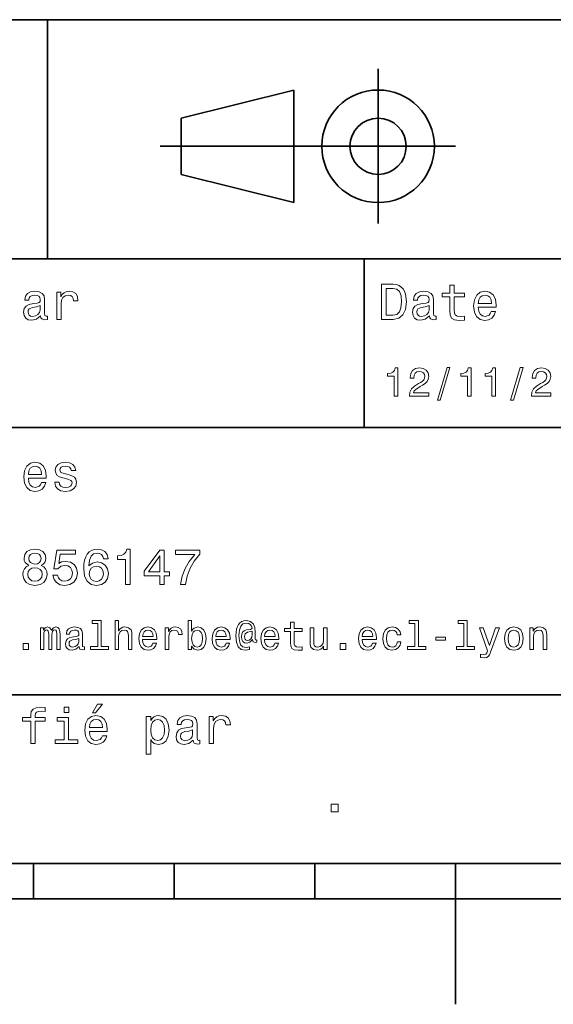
# Model space of a CAD drawing. Extents: x 0 to 296, y 0 to 210.
# Tile 3 of 7: x 118 to 155, y 0 to 70. Entities that reach past the tile are written whole.
import ezdxf

# ---------------------------------------------------------------- set-up
doc = ezdxf.new("R2010")
doc.units = 0

msp = doc.modelspace()

# ---------------------------------------------------------------- linework, layer by layer
at = {"color": 7, "lineweight": 35}
for p, q in [((97, 70), (287, 70)), ((127.5, 61), (148.5, 61)), ((97, 53), (162, 53)), ((97, 41), (162, 41)), ((97, 22), (162, 22)), ((10, 10), (287, 10)), ((97, 10), (287, 10)), ((98.5, 7.5), (198.5, 7.5))]:
    msp.add_line(p, q, dxfattribs=at)
at = {"color": 7, "lineweight": 35, "ltscale": 0.425}
msp.add_line((119.5, 53), (119.5, 70), dxfattribs=at)
at = {"color": 7, "lineweight": 35, "ltscale": 0.275}
msp.add_line((143, 55.5), (143, 66.5), dxfattribs=at)
at = {"color": 7, "lineweight": 35, "ltscale": 0.206155}
for p, q in [((129, 63), (137, 65)), ((137, 57), (129, 59))]:
    msp.add_line(p, q, dxfattribs=at)
at = {"color": 7, "lineweight": 35, "ltscale": 0.2}
msp.add_line((137, 65), (137, 57), dxfattribs=at)
at = {"color": 7, "lineweight": 35, "ltscale": 0.1}
msp.add_line((129, 59), (129, 63), dxfattribs=at)
at = {"color": 7, "lineweight": 35, "ltscale": 0.3}
msp.add_line((142, 41), (142, 53), dxfattribs=at)
at = {"color": 7, "lineweight": 35, "ltscale": 0.0625}
for p, q in [((118.5, 10), (118.5, 7.5)), ((128.5, 10), (128.5, 7.5)), ((138.5, 10), (138.5, 7.5))]:
    msp.add_line(p, q, dxfattribs=at)
at = {"color": 7, "lineweight": 35, "ltscale": 0.25}
msp.add_line((148.5, 10), (148.5, 0), dxfattribs=at)
at = {"color": 7, "lineweight": 13}
for points in [[(144.080688, 51.190563), (143.248566, 51.190563), (143.248566, 48.690563), (144.080688, 48.690563), (144.473343, 48.769814), (144.765137, 49.011169), (144.945251, 49.40382), (145.010086, 49.940563), (144.952454, 50.488113), (144.880402, 50.70425), (144.779541, 50.877163), (144.487747, 51.111313), (144.296829, 51.168949)], [(148.100861, 50.289986), (148.100861, 49.320965), (148.122482, 49.007565), (148.223343, 48.791428), (148.425079, 48.665348), (148.767288, 48.62212), (149.141937, 48.640129), (149.141937, 48.913906), (148.868149, 48.892292), (148.619598, 48.921112), (148.486313, 49.011169), (148.42868, 49.162464), (148.417862, 49.375), (148.417862, 50.289986), (149.141937, 50.289986), (149.141937, 50.560158), (148.417862, 50.560158), (148.417862, 51.125721), (148.100861, 51.125721), (148.100861, 50.560158), (147.553314, 50.560158), (147.553314, 50.289986)], [(119.005043, 48.942726), (119.005043, 48.931919), (119.023056, 48.809441), (119.077087, 48.722984), (119.304031, 48.654541), (119.480545, 48.683357), (119.480545, 48.928314), (119.4049, 48.917507), (119.304031, 48.96434), (119.286026, 49.108429), (119.286026, 50.109871), (119.242798, 50.365635), (119.116714, 50.54575), (118.896973, 50.65382), (118.587173, 50.693443), (118.284584, 50.650219), (118.061241, 50.52774), (117.920746, 50.336815), (117.873917, 50.084656), (117.873917, 50.063042), (118.158501, 50.063042), (118.183716, 50.21434), (118.26297, 50.322407), (118.392654, 50.387249), (118.57637, 50.412464), (118.752884, 50.394455), (118.878967, 50.34042), (118.954613, 50.246758), (118.979828, 50.117077), (118.965416, 49.965778), (118.907784, 49.890129), (118.763687, 49.854107), (118.493515, 49.825291), (118.183716, 49.760448), (117.963974, 49.645176), (117.834297, 49.465057), (117.79467, 49.19849), (117.830688, 48.960735), (117.942368, 48.784222), (118.122482, 48.67255), (118.37104, 48.632927), (118.706055, 48.708576)], [(120.143372, 48.690563), (120.460373, 48.690563), (120.460373, 49.796471), (120.492798, 50.063042), (120.590057, 50.253963), (120.748558, 50.369236), (120.961098, 50.408863), (121.119598, 50.383648), (121.238472, 50.3116), (121.310516, 50.189121), (121.335739, 50.023415), (121.656342, 50.023415), (121.613113, 50.315205), (121.49424, 50.524136), (121.296112, 50.650219), (121.02594, 50.693443), (120.842224, 50.664627), (120.683716, 50.592579), (120.543228, 50.4701), (120.431557, 50.304398), (120.431557, 50.625), (120.143372, 50.625)], [(144.055481, 50.891571), (144.329254, 50.837536), (144.516571, 50.671829), (144.628235, 50.376442), (144.664261, 49.940563), (144.624634, 49.519093), (144.51297, 49.223705), (144.322052, 49.047192), (144.055481, 48.989555), (143.583572, 48.989555), (143.583572, 50.891571)], [(146.656342, 48.942726), (146.656342, 48.931919), (146.674347, 48.809441), (146.728394, 48.722984), (146.955338, 48.654541), (147.131851, 48.683357), (147.131851, 48.928314), (147.056198, 48.917507), (146.955338, 48.96434), (146.937317, 49.108429), (146.937317, 50.109871), (146.894089, 50.365635), (146.768005, 50.54575), (146.548264, 50.65382), (146.23848, 50.693443), (145.935883, 50.650219), (145.71254, 50.52774), (145.572052, 50.336815), (145.525223, 50.084656), (145.525223, 50.063042), (145.809799, 50.063042), (145.835022, 50.21434), (145.914261, 50.322407), (146.043945, 50.387249), (146.227661, 50.412464), (146.404175, 50.394455), (146.530258, 50.34042), (146.605911, 50.246758), (146.631119, 50.117077), (146.616714, 49.965778), (146.559082, 49.890129), (146.414978, 49.854107), (146.144806, 49.825291), (145.835022, 49.760448), (145.61528, 49.645176), (145.485596, 49.465057), (145.445969, 49.19849), (145.481995, 48.960735), (145.593658, 48.784222), (145.773773, 48.67255), (146.022339, 48.632927), (146.357346, 48.708576)], [(150.121765, 49.565922), (151.389771, 49.565922), (151.393372, 49.713619), (151.335739, 50.127884), (151.177231, 50.437683), (150.925079, 50.625), (150.590057, 50.693443), (150.262253, 50.621399), (150.010086, 50.41967), (149.847977, 50.091862), (149.790344, 49.659584), (149.844376, 49.216499), (150.006485, 48.892292), (150.255051, 48.690563), (150.579254, 48.62212), (150.860229, 48.668949), (151.090775, 48.791428), (151.260086, 48.98595), (151.357346, 49.245319), (151.043945, 49.245319), (150.979111, 49.101227), (150.885452, 48.993156), (150.618881, 48.9067), (150.413544, 48.946327), (150.258652, 49.072407), (150.157776, 49.27774), (150.121765, 49.555115)], [(150.121765, 49.832493), (150.161377, 50.081055), (150.258652, 50.264771), (150.406342, 50.376442), (150.600861, 50.416069), (150.791794, 50.376442), (150.939484, 50.264771), (151.029541, 50.081055), (151.061966, 49.832493)], [(118.969025, 49.367798), (118.925797, 49.180477), (118.810516, 49.036385), (118.637611, 48.942726), (118.425072, 48.910305), (118.288185, 48.928314), (118.190926, 48.98595), (118.129684, 49.086815), (118.111671, 49.227306), (118.126083, 49.353386), (118.183716, 49.443443), (118.414268, 49.544312), (118.706055, 49.587536), (118.969025, 49.673992)], [(146.620316, 49.367798), (146.577087, 49.180477), (146.461823, 49.036385), (146.28891, 48.942726), (146.07637, 48.910305), (145.939484, 48.928314), (145.842224, 48.98595), (145.780975, 49.086815), (145.76297, 49.227306), (145.777374, 49.353386), (145.835022, 49.443443), (146.065567, 49.544312), (146.357346, 49.587536), (146.620316, 49.673992)], [(144.14122, 43.224785), (144.403458, 43.224785), (144.403458, 45.239193), (144.207504, 45.239193), (144.155624, 45.0634), (144.05188, 44.945248), (143.893372, 44.876083), (143.674362, 44.853027), (143.674362, 44.648415), (144.14122, 44.648415)], [(145.224792, 43.224785), (146.599426, 43.224785), (146.599426, 43.472622), (145.51297, 43.472622), (145.573486, 43.60807), (145.677231, 43.720463), (145.997116, 43.925072), (146.167145, 44.011528), (146.357361, 44.135448), (146.492798, 44.279541), (146.570602, 44.44957), (146.599426, 44.642651), (146.55043, 44.884727), (146.414993, 45.074928), (146.207504, 45.195965), (145.939484, 45.239193), (145.662827, 45.190201), (145.452454, 45.054756), (145.317001, 44.838619), (145.270905, 44.553314), (145.270905, 44.51297), (145.533142, 44.51297), (145.533142, 44.536022), (145.559082, 44.731991), (145.636887, 44.876083), (145.760818, 44.9683), (145.925079, 45), (146.092224, 44.971184), (146.216141, 44.899136), (146.296829, 44.786743), (146.325653, 44.645535), (146.305481, 44.51297), (146.250732, 44.400578), (146.158508, 44.302593), (146.031708, 44.216141), (145.861679, 44.12392), (145.579254, 43.945248), (145.380402, 43.755043), (145.262253, 43.524498), (145.224792, 43.233429)], [(147.213257, 42.956772), (147.412109, 42.956772), (148.109512, 45.279541), (147.907791, 45.279541)], [(149.345825, 43.224785), (149.608078, 43.224785), (149.608078, 45.239193), (149.412109, 45.239193), (149.360229, 45.0634), (149.256485, 44.945248), (149.097992, 44.876083), (148.878967, 44.853027), (148.878967, 44.648415), (149.345825, 44.648415)], [(151.080688, 43.224785), (151.342941, 43.224785), (151.342941, 45.239193), (151.146973, 45.239193), (151.095108, 45.0634), (150.991364, 44.945248), (150.832855, 44.876083), (150.613831, 44.853027), (150.613831, 44.648415), (151.080688, 44.648415)], [(152.417877, 42.956772), (152.616714, 42.956772), (153.314133, 45.279541), (153.112396, 45.279541)], [(153.899139, 43.224785), (155.273773, 43.224785), (155.273773, 43.472622), (154.187317, 43.472622), (154.247849, 43.60807), (154.351593, 43.720463), (154.671478, 43.925072), (154.841507, 44.011528), (155.031708, 44.135448), (155.167145, 44.279541), (155.244965, 44.44957), (155.273773, 44.642651), (155.224792, 44.884727), (155.08934, 45.074928), (154.881851, 45.195965), (154.613831, 45.239193), (154.337173, 45.190201), (154.126801, 45.054756), (153.991364, 44.838619), (153.945251, 44.553314), (153.945251, 44.51297), (154.207504, 44.51297), (154.207504, 44.536022), (154.233429, 44.731991), (154.311249, 44.876083), (154.435165, 44.9683), (154.599426, 45), (154.766571, 44.971184), (154.890488, 44.899136), (154.971191, 44.786743), (155, 44.645535), (154.979828, 44.51297), (154.925079, 44.400578), (154.832855, 44.302593), (154.706055, 44.216141), (154.536026, 44.12392), (154.253601, 43.945248), (154.054764, 43.755043), (153.9366, 43.524498), (153.899139, 43.233429)], [(118.133286, 37.406338), (119.401299, 37.406338), (119.4049, 37.554035), (119.34726, 37.9683), (119.188766, 38.278099), (118.9366, 38.465416), (118.601585, 38.533859), (118.273773, 38.461815), (118.021614, 38.260086), (117.859512, 37.932278), (117.801872, 37.5), (117.855911, 37.056915), (118.018013, 36.732708), (118.266571, 36.530979), (118.590775, 36.462536), (118.871758, 36.509365), (119.10231, 36.631844), (119.271614, 36.826366), (119.368881, 37.085735), (119.055481, 37.085735), (118.990631, 36.941643), (118.896973, 36.833572), (118.630402, 36.747116), (118.425072, 36.786743), (118.270172, 36.912823), (118.169312, 37.118156), (118.133286, 37.395531)], [(120.971901, 37.658501), (120.66571, 37.730545), (120.438766, 37.8134), (120.363113, 37.982708), (120.384727, 38.101585), (120.460373, 38.188038), (120.582855, 38.242073), (120.759369, 38.263687), (120.92868, 38.242073), (121.061966, 38.177231), (121.148415, 38.079971), (121.184441, 37.950287), (121.49424, 37.950287), (121.49424, 37.957493), (121.440201, 38.191643), (121.292511, 38.375359), (121.061966, 38.490635), (120.759369, 38.533859), (120.453171, 38.490635), (120.229828, 38.371758), (120.08934, 38.195244), (120.046112, 37.971901), (120.078529, 37.755764), (120.179398, 37.604465), (120.3451, 37.496399), (120.586456, 37.42075), (120.939484, 37.334293), (121.155624, 37.244236), (121.213257, 37.172188), (121.234871, 37.064121), (121.202454, 36.930836), (121.115997, 36.829971), (120.97551, 36.765129), (120.788185, 36.743515), (120.590057, 36.765129), (120.445969, 36.840778), (120.348709, 36.963257), (120.309082, 37.132565), (120.002884, 37.132565), (120.053314, 36.844379), (120.201012, 36.635445), (120.435158, 36.509365), (120.759369, 36.462536), (121.097984, 36.509365), (121.346542, 36.635445), (121.497841, 36.837173), (121.551872, 37.100143), (121.512253, 37.327087), (121.400574, 37.481987), (121.216858, 37.582851)], [(118.133286, 37.672909), (118.172913, 37.921471), (118.270172, 38.105186), (118.41787, 38.216858), (118.612396, 38.256485), (118.803314, 38.216858), (118.951012, 38.105186), (119.041069, 37.921471), (119.073486, 37.672909)], [(118.1549, 31.197405), (117.971184, 31.09654), (117.8451, 30.956051), (117.765854, 30.779539), (117.740631, 30.567001), (117.798271, 30.246397), (117.963974, 29.997837), (118.234146, 29.839336), (118.601585, 29.778097), (118.965416, 29.839336), (119.235596, 29.997837), (119.401299, 30.246397), (119.46254, 30.567001), (119.433716, 30.779539), (119.35807, 30.956051), (119.228386, 31.09654), (119.048271, 31.197405), (119.192368, 31.283861), (119.293228, 31.402737), (119.354469, 31.546829), (119.376083, 31.723343), (119.318443, 31.979107), (119.167145, 32.184437), (118.922195, 32.317722), (118.601585, 32.368156), (118.277374, 32.317722), (118.032425, 32.184437), (117.877525, 31.979107), (117.823486, 31.723343), (117.841499, 31.546829), (117.90274, 31.402737)], [(119.876801, 30.502161), (119.956055, 30.206772), (120.132568, 29.976225), (120.391937, 29.832132), (120.723343, 29.778097), (121.087173, 29.842939), (121.371758, 30.019451), (121.551872, 30.300432), (121.620316, 30.660662), (121.559082, 30.995676), (121.386169, 31.258644), (121.115997, 31.427954), (120.766571, 31.489193), (120.496399, 31.445965), (120.287468, 31.327089), (120.388329, 32.000721), (121.483429, 32.000721), (121.483429, 32.296108), (120.146973, 32.296108), (119.948853, 30.970461), (120.23703, 30.970461), (120.445969, 31.139769), (120.71254, 31.201008), (120.943085, 31.161383), (121.119598, 31.046108), (121.23127, 30.869596), (121.270897, 30.642651), (121.23127, 30.415705), (121.115997, 30.239193), (120.939484, 30.127522), (120.71254, 30.087896), (120.521614, 30.113111), (120.373917, 30.195965), (120.265854, 30.325647), (120.211815, 30.502161)], [(123.803314, 31.676512), (123.734871, 31.9683), (123.57637, 32.184437), (123.331413, 32.321323), (123.014412, 32.368156), (122.80188, 32.342937), (122.618156, 32.274494), (122.456055, 32.162823), (122.319168, 32.004322), (122.211098, 31.806194), (122.131851, 31.56484), (122.081413, 31.280258), (122.067001, 30.959654), (122.124641, 30.448126), (122.301155, 30.077089), (122.585739, 29.853746), (122.974785, 29.778097), (123.324211, 29.842939), (123.590782, 30.012247), (123.763687, 30.278818), (123.824928, 30.617435), (123.763687, 30.959654), (123.597984, 31.222622), (123.342224, 31.388329), (123.025223, 31.445965), (122.682999, 31.373919), (122.427238, 31.168587), (122.48127, 31.56484), (122.596542, 31.849422), (122.773056, 32.01873), (123.018013, 32.076366), (123.198128, 32.04755), (123.335014, 31.971901), (123.425072, 31.845821), (123.471909, 31.676512)], [(125.042511, 29.850143), (125.370316, 29.850143), (125.370316, 32.368156), (125.125366, 32.368156), (125.060524, 32.148415), (124.93084, 32.000721), (124.732712, 31.914265), (124.458939, 31.885447), (124.458939, 31.629683), (125.042511, 31.629683)], [(127.474068, 29.850143), (127.798279, 29.850143), (127.798279, 30.46974), (128.154907, 30.46974), (128.154907, 30.757925), (127.798279, 30.757925), (127.798279, 32.296108), (127.470467, 32.296108), (126.375366, 30.786743), (126.375366, 30.46974), (127.474068, 30.46974)], [(128.943817, 29.850143), (129.307648, 29.850143), (129.426514, 30.444523), (129.635452, 30.999279), (129.930847, 31.514408), (130.316284, 31.997118), (130.316284, 32.296108), (128.601593, 32.296108), (128.601593, 31.9683), (129.970459, 31.9683), (129.574219, 31.481987), (129.275223, 30.974062), (129.066284, 30.433718)], [(118.16571, 31.694523), (118.194527, 31.853025), (118.280983, 31.975504), (118.41787, 32.051151), (118.601585, 32.079971), (118.7817, 32.051151), (118.918587, 31.975504), (119.005043, 31.853025), (119.03746, 31.694523), (119.005043, 31.532419), (118.918587, 31.40634), (118.7817, 31.323486), (118.601585, 31.298271), (118.41787, 31.327089), (118.280983, 31.40634), (118.194527, 31.532419)], [(126.677956, 30.757925), (127.474068, 31.878241), (127.474068, 30.757925)], [(118.086456, 30.574207), (118.118881, 30.765129), (118.223343, 30.909222), (118.385452, 31.002882), (118.601585, 31.035301), (118.814117, 31.002882), (118.976227, 30.909222), (119.080688, 30.765129), (119.116714, 30.574207), (119.080688, 30.368876), (118.976227, 30.213976), (118.814117, 30.113111), (118.601585, 30.08069), (118.385452, 30.113111), (118.223343, 30.213976), (118.118881, 30.368876)], [(123.47551, 30.613832), (123.435883, 30.386887), (123.335014, 30.213976), (123.172913, 30.098703), (122.971184, 30.062679), (122.758652, 30.098703), (122.596542, 30.210375), (122.492081, 30.383286), (122.459656, 30.610229), (122.495682, 30.833572), (122.596542, 31.002882), (122.762253, 31.11095), (122.985596, 31.150576), (123.180115, 31.11095), (123.335014, 31.006483), (123.435883, 30.837175)], [(118.988472, 25.224785), (119.221901, 25.224785), (119.221901, 26.259367), (119.236313, 26.414986), (119.279541, 26.527378), (119.345825, 26.59366), (119.432274, 26.619598), (119.501442, 26.596542), (119.547546, 26.538906), (119.570602, 26.440924), (119.579254, 26.311241), (119.579254, 25.224785), (119.798271, 25.224785), (119.798271, 26.259367), (119.812683, 26.412106), (119.855911, 26.524496), (119.925072, 26.59366), (120.011528, 26.619598), (120.080688, 26.596542), (120.126801, 26.538906), (120.155617, 26.311241), (120.155617, 25.224785), (120.389046, 25.224785), (120.389046, 26.293949), (120.374641, 26.515852), (120.328529, 26.685881), (120.236313, 26.789627), (120.086456, 26.827091), (119.91066, 26.769453), (119.775215, 26.602306), (119.668587, 26.766571), (119.489914, 26.827091), (119.325645, 26.769453), (119.213257, 26.60807), (119.213257, 26.772335), (118.988472, 26.772335)], [(121.743515, 25.426514), (121.743515, 25.417868), (121.757927, 25.319885), (121.801155, 25.250721), (121.982712, 25.195967), (122.123917, 25.219021), (122.123917, 25.414986), (122.0634, 25.406342), (121.982712, 25.443806), (121.9683, 25.559078), (121.9683, 26.360231), (121.933716, 26.564842), (121.832855, 26.708935), (121.657059, 26.795389), (121.409225, 26.827091), (121.167145, 26.792507), (120.988472, 26.694525), (120.876083, 26.541788), (120.838615, 26.340059), (120.838615, 26.322767), (121.066284, 26.322767), (121.086456, 26.443806), (121.149857, 26.53026), (121.253601, 26.582134), (121.400574, 26.602306), (121.541786, 26.587896), (121.642654, 26.54467), (121.703171, 26.469742), (121.723343, 26.365995), (121.711815, 26.244957), (121.66571, 26.184439), (121.55043, 26.155621), (121.33429, 26.132566), (121.086456, 26.080692), (120.91066, 25.988474), (120.806915, 25.844381), (120.775215, 25.631124), (120.804031, 25.440924), (120.893372, 25.299713), (121.03746, 25.210375), (121.236313, 25.178675), (121.504318, 25.239195)], [(123.0634, 27.080692), (123.0634, 25.438042), (122.541786, 25.438042), (122.541786, 25.224785), (123.835739, 25.224785), (123.835739, 25.438042), (123.317001, 25.438042), (123.317001, 27.293949), (122.66571, 27.293949), (122.66571, 27.080692)], [(124.293945, 25.224785), (124.547554, 25.224785), (124.547554, 26.118156), (124.573486, 26.322767), (124.657059, 26.472624), (124.786743, 26.564842), (124.959656, 26.599424), (125.097984, 26.570606), (125.184441, 26.492796), (125.227669, 26.363113), (125.242081, 26.190203), (125.242081, 25.224785), (125.495682, 25.224785), (125.495682, 26.242077), (125.484154, 26.446688), (125.432281, 26.616716), (125.262253, 26.772335), (124.997116, 26.827091), (124.853027, 26.806917), (124.729111, 26.752163), (124.625366, 26.665707), (124.547554, 26.547552), (124.547554, 27.293949), (124.293945, 27.293949)], [(126.250725, 25.925074), (127.265129, 25.925074), (127.268013, 26.043228), (127.221909, 26.374641), (127.0951, 26.622478), (126.893372, 26.772335), (126.625366, 26.827091), (126.363113, 26.769453), (126.161385, 26.60807), (126.0317, 26.345821), (125.985596, 26), (126.028824, 25.645535), (126.158501, 25.386168), (126.357353, 25.224785), (126.616714, 25.170031), (126.841499, 25.207495), (127.02594, 25.305477), (127.161385, 25.461096), (127.239197, 25.668589), (126.988472, 25.668589), (126.9366, 25.553314), (126.861671, 25.46686), (126.648415, 25.397696), (126.484154, 25.429396), (126.360229, 25.53026), (126.279541, 25.694525), (126.250725, 25.916428)], [(126.250725, 26.138329), (126.282425, 26.337177), (126.360229, 26.48415), (126.478386, 26.573488), (126.63401, 26.605188), (126.786743, 26.573488), (126.9049, 26.48415), (126.976944, 26.337177), (127.002884, 26.138329)], [(127.858795, 25.224785), (128.112396, 25.224785), (128.112396, 26.10951), (128.138336, 26.322767), (128.216141, 26.475506), (128.342941, 26.567724), (128.51297, 26.599424), (128.639771, 26.579252), (128.734879, 26.521614), (128.792511, 26.423632), (128.812683, 26.291067), (129.069168, 26.291067), (129.034576, 26.524496), (128.939484, 26.691643), (128.780975, 26.792507), (128.56485, 26.827091), (128.417877, 26.804035), (128.291077, 26.746399), (128.17868, 26.648417), (128.08934, 26.515852), (128.08934, 26.772335), (127.858795, 26.772335)], [(129.737762, 25.463978), (129.925079, 25.242075), (130.181564, 25.170031), (130.42363, 25.224785), (130.616714, 25.38905), (130.737762, 25.651299), (130.783859, 26), (130.737762, 26.348703), (130.613831, 26.60807), (130.42363, 26.769453), (130.181564, 26.827091), (129.927963, 26.752163), (129.824219, 26.659943), (129.737762, 26.536024), (129.737762, 27.293949), (129.484161, 27.293949), (129.484161, 25.224785), (129.737762, 25.224785)], [(131.455338, 25.925074), (132.469742, 25.925074), (132.472626, 26.043228), (132.426514, 26.374641), (132.299713, 26.622478), (132.097992, 26.772335), (131.829971, 26.827091), (131.567719, 26.769453), (131.365997, 26.60807), (131.236313, 26.345821), (131.190201, 26), (131.233429, 25.645535), (131.363113, 25.386168), (131.561966, 25.224785), (131.821335, 25.170031), (132.046112, 25.207495), (132.23056, 25.305477), (132.365997, 25.461096), (132.443817, 25.668589), (132.193085, 25.668589), (132.141205, 25.553314), (132.066284, 25.46686), (131.853027, 25.397696), (131.688766, 25.429396), (131.56485, 25.53026), (131.484161, 25.694525), (131.455338, 25.916428)], [(131.455338, 26.138329), (131.48703, 26.337177), (131.56485, 26.48415), (131.682999, 26.573488), (131.838623, 26.605188), (131.991364, 26.573488), (132.109512, 26.48415), (132.181564, 26.337177), (132.207489, 26.138329)], [(134.383286, 25.734871), (134.383286, 25.902018), (134.337189, 25.893373), (134.282425, 25.913546), (134.265137, 25.974064), (134.265137, 26.446688), (134.242081, 26.780981), (134.149857, 27.02882), (133.933716, 27.213257), (133.631134, 27.279539), (133.455338, 27.262249), (133.305481, 27.210375), (133.175797, 27.12392), (133.072052, 27.002882), (132.991364, 26.850145), (132.933716, 26.662825), (132.899139, 26.438042), (132.887604, 26.184439), (132.927963, 25.737753), (133.057648, 25.42075), (133.273773, 25.230549), (133.582138, 25.170031), (133.864563, 25.216139), (133.864563, 25.406342), (133.616714, 25.360231), (133.377533, 25.409224), (133.219025, 25.567724), (133.132568, 25.835735), (133.106628, 26.224785), (133.135452, 26.605188), (133.233429, 26.876081), (133.391937, 27.040346), (133.622482, 27.095102), (133.798279, 27.063402), (133.927963, 26.988474), (134.008652, 26.876081), (134.037476, 26.746399), (134.005768, 26.682999), (133.919312, 26.654179), (133.636887, 26.610952), (133.481277, 26.547552), (133.368881, 26.449568), (133.302597, 26.314121), (133.282425, 26.135448), (133.308365, 25.942364), (133.380402, 25.798271), (133.498566, 25.708935), (133.654175, 25.680117), (133.881851, 25.740635), (134.074936, 25.930836), (134.074936, 25.913546), (134.121033, 25.760807), (134.279541, 25.714699)], [(134.925079, 25.925074), (135.939484, 25.925074), (135.942368, 26.043228), (135.896255, 26.374641), (135.769455, 26.622478), (135.567734, 26.772335), (135.299713, 26.827091), (135.037476, 26.769453), (134.835739, 26.60807), (134.706055, 26.345821), (134.659943, 26), (134.703171, 25.645535), (134.832855, 25.386168), (135.031708, 25.224785), (135.291077, 25.170031), (135.515854, 25.207495), (135.700287, 25.305477), (135.835739, 25.461096), (135.913544, 25.668589), (135.662827, 25.668589), (135.610962, 25.553314), (135.536026, 25.46686), (135.322769, 25.397696), (135.158508, 25.429396), (135.034592, 25.53026), (134.953888, 25.694525), (134.925079, 25.916428)], [(134.925079, 26.138329), (134.956772, 26.337177), (135.034592, 26.48415), (135.15274, 26.573488), (135.308365, 26.605188), (135.461105, 26.573488), (135.579254, 26.48415), (135.651306, 26.337177), (135.677246, 26.138329)], [(136.778107, 26.504324), (136.778107, 25.729107), (136.795395, 25.478388), (136.876083, 25.305477), (137.037476, 25.204613), (137.311249, 25.170031), (137.610962, 25.184439), (137.610962, 25.40346), (137.391937, 25.386168), (137.193085, 25.409224), (137.086456, 25.48127), (137.040344, 25.602306), (137.031708, 25.772335), (137.031708, 26.504324), (137.610962, 26.504324), (137.610962, 26.720463), (137.031708, 26.720463), (137.031708, 27.172913), (136.778107, 27.172913), (136.778107, 26.720463), (136.340057, 26.720463), (136.340057, 26.504324)], [(139.365997, 26.772335), (139.112396, 26.772335), (139.112396, 25.878963), (139.083588, 25.671471), (139, 25.521614), (138.870331, 25.429396), (138.700287, 25.400578), (138.56485, 25.423632), (138.478394, 25.492796), (138.429398, 25.610952), (138.417877, 25.778099), (138.417877, 26.772335), (138.164276, 26.772335), (138.164276, 25.755045), (138.172913, 25.550434), (138.227676, 25.380404), (138.394821, 25.224785), (138.662827, 25.170031), (138.806915, 25.190203), (138.930847, 25.242075), (139.037476, 25.331413), (139.123932, 25.461096), (139.123932, 25.224785), (139.365997, 25.224785)], [(141.864563, 25.925074), (142.878967, 25.925074), (142.881851, 26.043228), (142.835739, 26.374641), (142.708939, 26.622478), (142.507217, 26.772335), (142.239197, 26.827091), (141.976959, 26.769453), (141.775223, 26.60807), (141.645538, 26.345821), (141.599426, 26), (141.642654, 25.645535), (141.772339, 25.386168), (141.971191, 25.224785), (142.23056, 25.170031), (142.455338, 25.207495), (142.639771, 25.305477), (142.775223, 25.461096), (142.853027, 25.668589), (142.60231, 25.668589), (142.550446, 25.553314), (142.47551, 25.46686), (142.262253, 25.397696), (142.097992, 25.429396), (141.974075, 25.53026), (141.893372, 25.694525), (141.864563, 25.916428)], [(141.864563, 26.138329), (141.896255, 26.337177), (141.974075, 26.48415), (142.092224, 26.573488), (142.247849, 26.605188), (142.400589, 26.573488), (142.518738, 26.48415), (142.59079, 26.337177), (142.61673, 26.138329)], [(144.363129, 26.259367), (144.613846, 26.259367), (144.561966, 26.489914), (144.438049, 26.671471), (144.244965, 26.783863), (143.994247, 26.827091), (143.71759, 26.769453), (143.507217, 26.60807), (143.374649, 26.345821), (143.328537, 25.994238), (143.371765, 25.645535), (143.50145, 25.386168), (143.706055, 25.224785), (143.985596, 25.170031), (144.233429, 25.213257), (144.426514, 25.334295), (144.559082, 25.524496), (144.61673, 25.778099), (144.374649, 25.778099), (144.331421, 25.616716), (144.250732, 25.495678), (144.135452, 25.42075), (143.994247, 25.397696), (143.818451, 25.43516), (143.69165, 25.550434), (143.613846, 25.737753), (143.587906, 26.002882), (143.613846, 26.262249), (143.694534, 26.449568), (143.824219, 26.564842), (143.994247, 26.605188), (144.144104, 26.579252), (144.2565, 26.51297), (144.331421, 26.40346)], [(145.61673, 27.080692), (145.61673, 25.438042), (145.095108, 25.438042), (145.095108, 25.224785), (146.389053, 25.224785), (146.389053, 25.438042), (145.870331, 25.438042), (145.870331, 27.293949), (145.219025, 27.293949), (145.219025, 27.080692)], [(149.086456, 27.080692), (149.086456, 25.438042), (148.56485, 25.438042), (148.56485, 25.224785), (149.858795, 25.224785), (149.858795, 25.438042), (149.340073, 25.438042), (149.340073, 27.293949), (148.688766, 27.293949), (148.688766, 27.080692)], [(151.357361, 26.772335), (150.913559, 25.49856), (150.478394, 26.772335), (150.201736, 26.772335), (150.789642, 25.13833), (150.737762, 24.994238), (150.657074, 24.896255), (150.521622, 24.864553), (150.288193, 24.893373), (150.288193, 24.648417), (150.533142, 24.62536), (150.708939, 24.648417), (150.832855, 24.720463), (150.922195, 24.844381), (151.000015, 25.025938), (151.62825, 26.772335)], [(151.976959, 25.99712), (152.023071, 25.645535), (152.15564, 25.386168), (152.365997, 25.224785), (152.648422, 25.170031), (152.927963, 25.224785), (153.138336, 25.383286), (153.270905, 25.642653), (153.319901, 25.99712), (153.270905, 26.348703), (153.138336, 26.610952), (152.927963, 26.769453), (152.648422, 26.827091), (152.365997, 26.769453), (152.15564, 26.60807), (152.023071, 26.348703)], [(152.236328, 26), (152.262268, 26.259367), (152.342957, 26.446688), (152.472626, 26.56196), (152.648422, 26.602306), (152.821335, 26.56196), (152.951019, 26.449568), (153.031708, 26.259367), (153.060532, 26), (153.031708, 25.737753), (152.951019, 25.547552), (152.821335, 25.432278), (152.648422, 25.394814), (152.472626, 25.432278), (152.342957, 25.547552), (152.262268, 25.737753)], [(153.786758, 25.224785), (154.040359, 25.224785), (154.040359, 26.118156), (154.066299, 26.322767), (154.149872, 26.472624), (154.279541, 26.564842), (154.452454, 26.599424), (154.59079, 26.570606), (154.677246, 26.492796), (154.720474, 26.363113), (154.734879, 26.190203), (154.734879, 25.224785), (154.98848, 25.224785), (154.98848, 26.242077), (154.976959, 26.446688), (154.925079, 26.616716), (154.755051, 26.772335), (154.489929, 26.827091), (154.342957, 26.806917), (154.219025, 26.752163), (154.112396, 26.659943), (154.028839, 26.536024), (154.028839, 26.772335), (153.786758, 26.772335)], [(121.714699, 25.766571), (121.680115, 25.616716), (121.587898, 25.501442), (121.44957, 25.426514), (121.279541, 25.400578), (121.170029, 25.414986), (121.092216, 25.461096), (121.043228, 25.541788), (121.028816, 25.654181), (121.040344, 25.755045), (121.086456, 25.827091), (121.270889, 25.907782), (121.504318, 25.942364), (121.714699, 26.011528)], [(130.524506, 26), (130.495682, 25.740635), (130.417877, 25.550434), (130.293945, 25.43516), (130.138336, 25.397696), (129.968307, 25.43516), (129.844391, 25.550434), (129.766571, 25.737753), (129.740631, 26), (129.766571, 26.259367), (129.844391, 26.446688), (129.968307, 26.559078), (130.138336, 26.599424), (130.293945, 26.559078), (130.417877, 26.443806), (130.495682, 26.256485)], [(134.048996, 26.279539), (134.020172, 26.100866), (133.948135, 25.974064), (133.838623, 25.896255), (133.708939, 25.873199), (133.619598, 25.887609), (133.556198, 25.939482), (133.515854, 26.025938), (133.504333, 26.146975), (133.553314, 26.345821), (133.720459, 26.449568), (134.048996, 26.53026)], [(147.095108, 25.884727), (147.792511, 25.884727), (147.792511, 26.112392), (147.095108, 26.112392)], [(117.752159, 25.224785), (118.149857, 25.224785), (118.149857, 25.654181), (117.752159, 25.654181)], [(140.305481, 25.224785), (140.703186, 25.224785), (140.703186, 25.654181), (140.305481, 25.654181)], [(118.295387, 20.130404), (118.295387, 18.530979), (118.612396, 18.530979), (118.612396, 20.130404), (119.332855, 20.130404), (119.332855, 20.400576), (118.612396, 20.400576), (118.612396, 20.519451), (118.637611, 20.663544), (118.720459, 20.760807), (118.860954, 20.818443), (119.062683, 20.840057), (119.332855, 20.825647), (119.332855, 21.099422), (118.990631, 21.117435), (118.680832, 21.085014), (118.464699, 20.987751), (118.335014, 20.818443), (118.295387, 20.577089), (118.295387, 20.400576), (117.715424, 20.400576), (117.715424, 20.130404)], [(121.004326, 21.117435), (120.669312, 21.117435), (120.669312, 20.757204), (121.004326, 20.757204)], [(122.690201, 20.728386), (122.90274, 20.728386), (123.403458, 21.340778), (123.05043, 21.340778)], [(120.993515, 18.79755), (120.993515, 20.400576), (120.179398, 20.400576), (120.179398, 20.130404), (120.676514, 20.130404), (120.676514, 18.79755), (120.028099, 18.79755), (120.028099, 18.530979), (121.649139, 18.530979), (121.649139, 18.79755)], [(122.470459, 19.40634), (123.73848, 19.40634), (123.742081, 19.554033), (123.684441, 19.9683), (123.52594, 20.278097), (123.273773, 20.465418), (122.938766, 20.533861), (122.610954, 20.461815), (122.358795, 20.260086), (122.196686, 19.932276), (122.139053, 19.5), (122.193085, 19.056915), (122.355194, 18.732708), (122.603745, 18.530979), (122.927956, 18.462536), (123.208939, 18.509365), (123.439484, 18.631844), (123.608795, 18.826368), (123.706055, 19.085733), (123.392654, 19.085733), (123.327812, 18.941643), (123.234154, 18.833572), (122.967583, 18.747118), (122.762253, 18.786743), (122.607353, 18.912823), (122.506485, 19.118155), (122.470459, 19.395533)], [(126.829254, 20.166426), (126.829254, 20.465418), (126.512253, 20.465418), (126.512253, 17.7817), (126.829254, 17.7817), (126.829254, 18.826368), (126.940926, 18.657061), (127.067009, 18.545389), (127.38401, 18.462536), (127.6866, 18.530979), (127.924355, 18.736311), (128.079254, 19.060518), (128.136887, 19.5), (128.079254, 19.935879), (127.924355, 20.260086), (127.6866, 20.461815), (127.38401, 20.533861), (127.211098, 20.512247), (127.0634, 20.443804), (126.937325, 20.328529)], [(129.847992, 18.78314), (129.847992, 18.772333), (129.865997, 18.649855), (129.920029, 18.5634), (130.146973, 18.494957), (130.323486, 18.523775), (130.323486, 18.768732), (130.247849, 18.757925), (130.146973, 18.804754), (130.128967, 18.948847), (130.128967, 19.950287), (130.085739, 20.206051), (129.959656, 20.386166), (129.739914, 20.494236), (129.430115, 20.533861), (129.127533, 20.490633), (128.904175, 20.368155), (128.763687, 20.177233), (128.716858, 19.925072), (128.716858, 19.903458), (129.00145, 19.903458), (129.026657, 20.054754), (129.105911, 20.162823), (129.235596, 20.227665), (129.419312, 20.252882), (129.595825, 20.234869), (129.721909, 20.180836), (129.797562, 20.087175), (129.822769, 19.957493), (129.808365, 19.806194), (129.750732, 19.730547), (129.606628, 19.694523), (129.336456, 19.665705), (129.026657, 19.600864), (128.806915, 19.48559), (128.677246, 19.305475), (128.637619, 19.038904), (128.67363, 18.801151), (128.785309, 18.62464), (128.965424, 18.512968), (129.213989, 18.473343), (129.548996, 18.54899)], [(130.986313, 18.530979), (131.303314, 18.530979), (131.303314, 19.636887), (131.335739, 19.903458), (131.432999, 20.094379), (131.591507, 20.209654), (131.804047, 20.249279), (131.96254, 20.224062), (132.081421, 20.152016), (132.153473, 20.029537), (132.17868, 19.863832), (132.499283, 19.863832), (132.456055, 20.155619), (132.337189, 20.364553), (132.139053, 20.490633), (131.868881, 20.533861), (131.685165, 20.505043), (131.526657, 20.432997), (131.386169, 20.310518), (131.274506, 20.144812), (131.274506, 20.465418), (130.986313, 20.465418)], [(122.470459, 19.672911), (122.510086, 19.921469), (122.607353, 20.105186), (122.755043, 20.216858), (122.94957, 20.256483), (123.140488, 20.216858), (123.288185, 20.105186), (123.378242, 19.921469), (123.410667, 19.672911)], [(127.329971, 18.747118), (127.117439, 18.793947), (126.96254, 18.93804), (126.86528, 19.17219), (126.832855, 19.5), (126.86528, 19.824207), (126.96254, 20.058357), (127.117439, 20.198847), (127.329971, 20.249279), (127.524498, 20.198847), (127.679398, 20.054754), (127.776657, 19.820604), (127.812683, 19.5), (127.776657, 19.175793), (127.679398, 18.93804), (127.524498, 18.793947)], [(129.811966, 19.208212), (129.768738, 19.020893), (129.653458, 18.876801), (129.48056, 18.78314), (129.268021, 18.750719), (129.131134, 18.768732), (129.033875, 18.826368), (128.972626, 18.927233), (128.95462, 19.067722), (128.969025, 19.193804), (129.026657, 19.283861), (129.257202, 19.384726), (129.548996, 19.427954), (129.811966, 19.514408)], [(139.667145, 13.690562), (140.164261, 13.690562), (140.164261, 14.227305), (139.667145, 14.227305)]]:
    msp.add_lwpolyline(points, close=True, dxfattribs=at)
at = {"color": 7, "lineweight": 35}
for radius in [4, 2]:
    msp.add_circle((143, 61), radius, dxfattribs=at)

doc.saveas('drawing.dxf')
